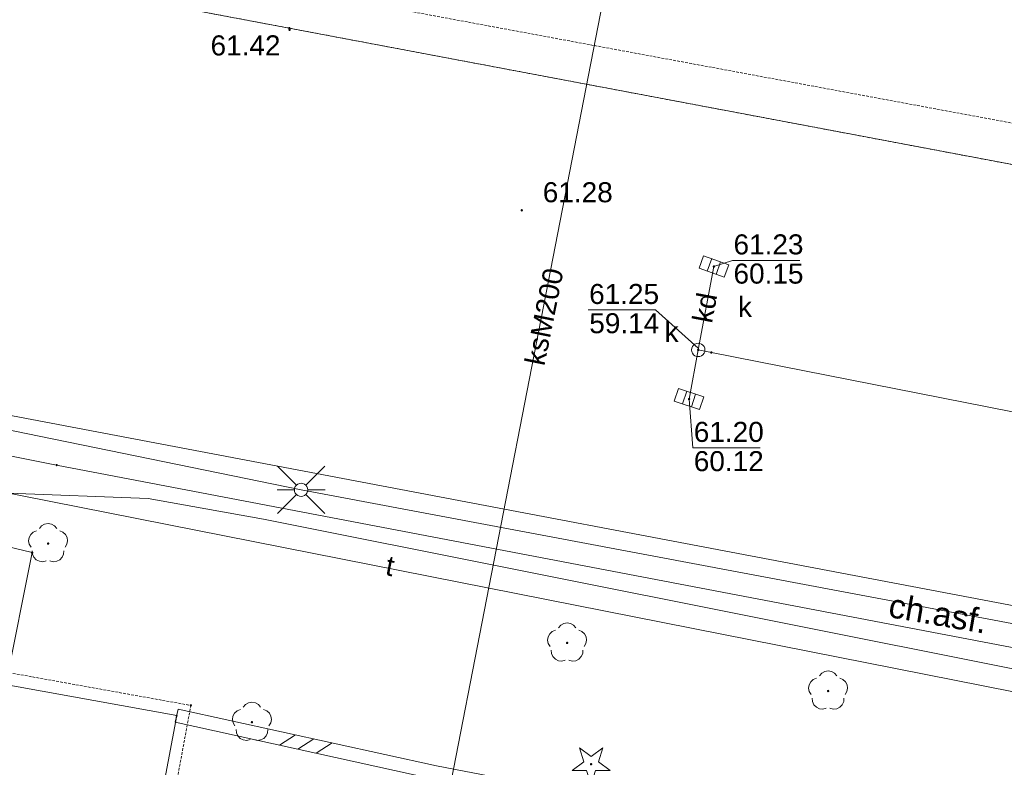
# Paper-space layout 'A-01 PLAN SYTUACYJNY' of a CAD drawing. Header units: millimetres. Extents: x 0 to 900, y 0 to 750.
# Tile 90 of 105: x 565 to 639, y 502 to 558. Entities that reach past the tile are written whole.
import ezdxf
from ezdxf.xclip import XClip

# ---------------------------------------------------------------- set-up
doc = ezdxf.new("R2010")
doc.units = ezdxf.units.MM
doc.header["$MEASUREMENT"] = 0
doc.header["$XCLIPFRAME"] = 0
for name, pattern in [('PRZER2-1', [1.5, 1, -0.5]), ('PRZER3-1', [4000, 3000, -1000]), ('PRZER4-1', [5000, 4000, -1000])]:
    doc.linetypes.add(name, pattern=pattern)
doc.layers.add('A_mapa_Nr_pióra__2', color=8, linetype='Continuous', lineweight=13)
doc.layers.add('A_podrys', color=7, linetype='Continuous')
doc.styles.add('STYL_AUTOMATYCZNY_1', font='arial.ttf')

# ---------------------------------------------------------------- blocks, each defined once
blk = doc.blocks.new('Rysunek_3_3', base_point=(-1239.757, 488.381))
at = {"layer": 'A_mapa_Nr_pióra__2', "linetype": 'Continuous', "lineweight": 13}
for points in [[(585.207, 556.875), (585.21, 556.852), (585.219, 556.83), (585.234, 556.812), (585.252, 556.798), (585.274, 556.789), (585.297, 556.785), (585.32, 556.789), (585.342, 556.798), (585.361, 556.812), (585.375, 556.83), (585.384, 556.852), (585.387, 556.875), (585.384, 556.899), (585.375, 556.92), (585.361, 556.939), (585.342, 556.953), (585.32, 556.962), (585.297, 556.965), (585.274, 556.962), (585.252, 556.953), (585.234, 556.939), (585.219, 556.92), (585.21, 556.899)], [(602.607, 543.355), (602.61, 543.332), (602.619, 543.31), (602.634, 543.292), (602.652, 543.278), (602.674, 543.269), (602.697, 543.265), (602.72, 543.269), (602.742, 543.278), (602.761, 543.292), (602.775, 543.31), (602.784, 543.332), (602.787, 543.355), (602.784, 543.379), (602.775, 543.4), (602.761, 543.419), (602.742, 543.433), (602.72, 543.442), (602.697, 543.445), (602.674, 543.442), (602.652, 543.433), (602.634, 543.419), (602.619, 543.4), (602.61, 543.379)], [(617.012, 539.146), (617.015, 539.123), (617.024, 539.101), (617.038, 539.083), (617.057, 539.068), (617.079, 539.059), (617.102, 539.056), (617.125, 539.059), (617.147, 539.068), (617.166, 539.083), (617.18, 539.101), (617.189, 539.123), (617.192, 539.146), (617.189, 539.17), (617.18, 539.191), (617.166, 539.21), (617.147, 539.224), (617.125, 539.233), (617.102, 539.236), (617.079, 539.233), (617.057, 539.224), (617.038, 539.21), (617.024, 539.191), (617.015, 539.17)], [(615.836, 532.896), (615.839, 532.873), (615.848, 532.851), (615.862, 532.832), (615.881, 532.818), (615.902, 532.809), (615.926, 532.806), (615.949, 532.809), (615.971, 532.818), (615.989, 532.832), (616.004, 532.851), (616.013, 532.873), (616.016, 532.896), (616.013, 532.919), (616.004, 532.941), (615.989, 532.96), (615.971, 532.974), (615.949, 532.983), (615.926, 532.986), (615.902, 532.983), (615.881, 532.974), (615.862, 532.96), (615.848, 532.941), (615.839, 532.919)], [(616.817, 532.703), (616.82, 532.68), (616.829, 532.658), (616.843, 532.639), (616.862, 532.625), (616.884, 532.616), (616.907, 532.613), (616.93, 532.616), (616.952, 532.625), (616.97, 532.639), (616.985, 532.658), (616.994, 532.68), (616.997, 532.703), (616.994, 532.726), (616.985, 532.748), (616.97, 532.767), (616.952, 532.781), (616.93, 532.79), (616.907, 532.793), (616.884, 532.79), (616.862, 532.781), (616.843, 532.767), (616.829, 532.748), (616.82, 532.726)], [(615.144, 529.221), (615.147, 529.197), (615.156, 529.176), (615.17, 529.157), (615.189, 529.143), (615.211, 529.134), (615.234, 529.131), (615.257, 529.134), (615.279, 529.143), (615.298, 529.157), (615.312, 529.176), (615.321, 529.197), (615.324, 529.221), (615.321, 529.244), (615.312, 529.266), (615.298, 529.284), (615.279, 529.299), (615.257, 529.308), (615.234, 529.311), (615.211, 529.308), (615.189, 529.299), (615.17, 529.284), (615.156, 529.266), (615.147, 529.244)], [(567.197, 518.305), (567.225, 518.31), (567.25, 518.323), (567.27, 518.343), (567.283, 518.368), (567.287, 518.395), (567.283, 518.423), (567.27, 518.448), (567.25, 518.468), (567.225, 518.481), (567.197, 518.485), (567.169, 518.481), (567.144, 518.468), (567.124, 518.448), (567.112, 518.423), (567.107, 518.395), (567.112, 518.368), (567.124, 518.343), (567.144, 518.323), (567.169, 518.31)], [(606.097, 510.865), (606.125, 510.87), (606.15, 510.883), (606.17, 510.903), (606.183, 510.928), (606.187, 510.955), (606.183, 510.983), (606.17, 511.008), (606.15, 511.028), (606.125, 511.041), (606.097, 511.045), (606.069, 511.041), (606.044, 511.028), (606.024, 511.008), (606.012, 510.983), (606.007, 510.955), (606.012, 510.928), (606.024, 510.903), (606.044, 510.883), (606.069, 510.87)], [(625.657, 507.265), (625.685, 507.27), (625.71, 507.283), (625.73, 507.303), (625.743, 507.328), (625.747, 507.355), (625.743, 507.383), (625.73, 507.408), (625.71, 507.428), (625.685, 507.441), (625.657, 507.445), (625.629, 507.441), (625.604, 507.428), (625.584, 507.408), (625.572, 507.383), (625.567, 507.355), (625.572, 507.328), (625.584, 507.303), (625.604, 507.283), (625.629, 507.27)], [(582.477, 504.925), (582.505, 504.93), (582.53, 504.943), (582.55, 504.963), (582.563, 504.988), (582.567, 505.015), (582.563, 505.043), (582.55, 505.068), (582.53, 505.088), (582.505, 505.101), (582.477, 505.105), (582.449, 505.101), (582.424, 505.088), (582.404, 505.068), (582.392, 505.043), (582.387, 505.015), (582.392, 504.988), (582.404, 504.963), (582.424, 504.943), (582.449, 504.93)], [(607.897, 501.785), (607.925, 501.79), (607.95, 501.803), (607.97, 501.823), (607.983, 501.848), (607.987, 501.875), (607.983, 501.903), (607.97, 501.928), (607.95, 501.948), (607.925, 501.961), (607.897, 501.965), (607.869, 501.961), (607.844, 501.948), (607.824, 501.928), (607.812, 501.903), (607.807, 501.875), (607.812, 501.848), (607.824, 501.823), (607.844, 501.803), (607.869, 501.79)]]:
    blk.add_hatch(color=8, dxfattribs=at).paths.add_polyline_path(points)
at = {"layer": 'A_mapa_Nr_pióra__2', "color": 8, "linetype": 'Continuous', "lineweight": 13, "ltscale": 0.2, "flags": 128}
for points in [[(678.977, 539.335), (585.277, 556.995), (541.837, 565.175)], [(611.597, 573.515), (596.709, 496.999), (593.53, 478.552)], [(486.837, 522.695), (492.659, 548.373), (528.035, 542.059), (529.56, 533.993), (586.159, 522.419), (645.267, 511.309), (721.268, 496.134)], [(616.605, 538.793), (616.94, 539.735)], [(617.102, 539.146), (618.491, 539.606), (623.531, 539.606)], [(617.264, 538.558), (617.6, 539.5)], [(617.102, 539.146), (615.926, 532.896)], [(615.924, 533.033), (612.711, 535.892), (607.671, 535.892)], [(486.8, 534.998), (490.757, 534.435), (508.037, 532.175), (512.317, 531.315), (543.257, 526.315), (654.837, 504.264), (700.344, 494.907), (711.137, 492.535), (715.007, 492.719), (716.792, 490.916)], [(615.926, 532.896), (615.234, 529.221)], [(615.926, 532.896), (616.907, 532.703), (701.581, 516.029), (702.562, 515.836), (703.543, 515.639), (738.153, 508.7), (739.134, 508.506)], [(536.997, 512.735), (539.337, 529.855), (539.777, 532.775), (541.537, 532.355), (543.177, 532.015), (671.719, 507.637)], [(515.634, 529.803), (566.007, 517.72), (564.023, 507.831)], [(614.744, 528.856), (615.059, 529.805)], [(615.234, 529.221), (615.514, 525.561), (620.554, 525.561)], [(615.409, 528.636), (615.723, 529.585)], [(585.805, 522.773), (584.391, 524.187)], [(586.512, 522.773), (587.927, 524.187)], [(585.659, 522.419), (584.359, 522.419)], [(585.805, 522.066), (584.391, 520.651)], [(586.512, 522.066), (587.927, 520.651)], [(586.659, 522.419), (587.959, 522.419)], [(566.549, 519.522), (566.716, 519.721), (566.941, 519.85), (567.197, 519.895), (567.453, 519.85), (567.678, 519.721), (567.846, 519.522)], [(565.925, 518.127), (565.788, 518.347), (565.734, 518.602), (565.771, 518.859), (565.893, 519.088), (566.085, 519.263), (566.326, 519.36)], [(568.068, 519.36), (568.309, 519.263), (568.502, 519.088), (568.624, 518.859), (568.66, 518.602), (568.606, 518.347), (568.469, 518.127)], [(567.06, 517.103), (566.807, 517.04), (566.549, 517.068), (566.316, 517.182), (566.135, 517.369), (566.029, 517.606), (566.01, 517.865)], [(568.384, 517.865), (568.365, 517.606), (568.259, 517.369), (568.079, 517.182), (567.845, 517.068), (567.587, 517.04), (567.335, 517.103)], [(605.449, 512.082), (605.616, 512.281), (605.841, 512.41), (606.097, 512.455), (606.353, 512.41), (606.578, 512.281), (606.746, 512.082)], [(604.825, 510.687), (604.688, 510.907), (604.634, 511.162), (604.671, 511.419), (604.793, 511.648), (604.985, 511.823), (605.226, 511.92)], [(606.968, 511.92), (607.209, 511.823), (607.402, 511.648), (607.524, 511.419), (607.56, 511.162), (607.506, 510.907), (607.369, 510.687)], [(605.96, 509.663), (605.707, 509.6), (605.449, 509.628), (605.216, 509.742), (605.035, 509.929), (604.929, 510.166), (604.91, 510.425)], [(607.284, 510.425), (607.265, 510.166), (607.159, 509.929), (606.979, 509.742), (606.745, 509.628), (606.487, 509.6), (606.235, 509.663)], [(625.009, 508.482), (625.176, 508.681), (625.401, 508.81), (625.657, 508.855), (625.913, 508.81), (626.138, 508.681), (626.306, 508.482)], [(624.385, 507.087), (624.248, 507.307), (624.194, 507.562), (624.231, 507.819), (624.353, 508.048), (624.545, 508.223), (624.786, 508.32)], [(626.528, 508.32), (626.769, 508.223), (626.962, 508.048), (627.084, 507.819), (627.12, 507.562), (627.066, 507.307), (626.929, 507.087)], [(581.829, 506.142), (581.996, 506.341), (582.221, 506.47), (582.477, 506.515), (582.733, 506.47), (582.958, 506.341), (583.126, 506.142)], [(625.52, 506.063), (625.267, 506), (625.009, 506.028), (624.776, 506.142), (624.595, 506.329), (624.489, 506.566), (624.47, 506.825)], [(626.844, 506.825), (626.825, 506.566), (626.719, 506.329), (626.539, 506.142), (626.305, 506.028), (626.047, 506), (625.795, 506.063)], [(576.945, 506.004), (576.73, 505.027)], [(576.945, 506.004), (596.298, 501.745), (644.291, 492.527), (687.493, 484.366), (698.487, 482.13)], [(581.205, 504.747), (581.068, 504.967), (581.014, 505.222), (581.051, 505.479), (581.173, 505.708), (581.365, 505.883), (581.606, 505.98)], [(583.348, 505.98), (583.589, 505.883), (583.782, 505.708), (583.904, 505.479), (583.94, 505.222), (583.886, 504.967), (583.749, 504.747)], [(576.73, 505.027), (596.096, 500.766), (644.104, 491.544), (687.301, 483.385), (698.287, 481.15)], [(582.34, 503.723), (582.087, 503.66), (581.829, 503.688), (581.596, 503.802), (581.415, 503.989), (581.309, 504.226), (581.29, 504.485)], [(583.664, 504.485), (583.645, 504.226), (583.539, 503.989), (583.359, 503.802), (583.125, 503.688), (582.867, 503.66), (582.615, 503.723)], [(584.544, 503.308), (585.736, 504.069)], [(584.544, 503.308), (585.736, 504.069)], [(585.921, 503.005), (587.113, 503.766)], [(585.921, 503.005), (587.113, 503.766)], [(587.298, 502.702), (588.49, 503.463)], [(587.298, 502.702), (588.49, 503.463)]]:
    blk.add_lwpolyline(points, dxfattribs=at)
at = {"layer": 'A_mapa_Nr_pióra__2', "color": 8, "linetype": 'PRZER2-1', "lineweight": 13, "ltscale": 0.2, "flags": 128}
blk.add_lwpolyline([(512.457, 596.215), (515.177, 595.455), (512.477, 577.635), (512.857, 570.975), (514.317, 566.355), (518.897, 562.375), (523.797, 560.955), (534.497, 558.695), (536.637, 558.855), (537.717, 560.235), (539.437, 568.575), (587.757, 559.475), (709.937, 536.815), (708.917, 529.195), (706.137, 529.495), (706.497, 534.095), (678.977, 539.335), (585.277, 556.995), (541.837, 565.175), (540.537, 559.515), (538.557, 556.595), (533.857, 555.735), (522.937, 557.855), (517.777, 559.855), (512.157, 564.875), (510.197, 570.175), (509.677, 577.935)], close=True, dxfattribs=at)
at = {"layer": 'A_mapa_Nr_pióra__2', "color": 8, "linetype": 'Continuous', "lineweight": 13, "ltscale": 0.2, "flags": 128}
for points in [[(585.232, 556.98), (585.232, 557.011), (585.261, 557.04), (585.293, 557.04), (585.322, 557.011), (585.322, 556.98), (585.293, 556.95), (585.261, 556.95)], [(617.876, 538.34), (615.992, 539.011), (616.328, 539.953), (618.212, 539.282)], [(615.926, 533.396), (616.055, 533.379), (616.176, 533.329), (616.279, 533.25), (616.359, 533.146), (616.409, 533.026), (616.426, 532.896), (616.409, 532.767), (616.359, 532.646), (616.279, 532.543), (616.176, 532.463), (616.055, 532.413), (615.926, 532.396), (615.796, 532.413), (615.676, 532.463), (615.572, 532.543), (615.493, 532.646), (615.443, 532.767), (615.426, 532.896), (615.443, 533.026), (615.493, 533.146), (615.572, 533.25), (615.676, 533.329), (615.796, 533.379)], [(615.926, 533.396), (616.055, 533.379), (616.176, 533.329), (616.279, 533.25), (616.359, 533.146), (616.409, 533.026), (616.426, 532.896), (616.409, 532.767), (616.359, 532.646), (616.279, 532.543), (616.176, 532.463), (616.055, 532.413), (615.926, 532.396), (615.796, 532.413), (615.676, 532.463), (615.572, 532.543), (615.493, 532.646), (615.443, 532.767), (615.426, 532.896), (615.443, 533.026), (615.493, 533.146), (615.572, 533.25), (615.676, 533.329), (615.796, 533.379)], [(616.862, 532.687), (616.862, 532.719), (616.891, 532.748), (616.923, 532.748), (616.952, 532.719), (616.952, 532.687), (616.923, 532.658), (616.891, 532.658)], [(616.026, 528.432), (614.127, 529.061), (614.442, 530.01), (616.34, 529.381)], [(567.792, 524.26), (567.792, 524.291), (567.821, 524.32), (567.853, 524.32), (567.882, 524.291), (567.882, 524.26), (567.853, 524.23), (567.821, 524.23)], [(586.159, 522.919), (586.288, 522.902), (586.409, 522.852), (586.512, 522.773), (586.592, 522.669), (586.642, 522.548), (586.659, 522.419), (586.642, 522.29), (586.592, 522.169), (586.512, 522.066), (586.409, 521.986), (586.288, 521.936), (586.159, 521.919), (586.029, 521.936), (585.909, 521.986), (585.805, 522.066), (585.726, 522.169), (585.676, 522.29), (585.659, 522.419), (585.676, 522.548), (585.726, 522.669), (585.805, 522.773), (585.909, 522.852), (586.029, 522.902)], [(523.225, 498.817), (547.577, 494.295), (547.537, 494.035), (566.897, 490.575), (566.957, 490.895), (573.857, 489.615), (576.837, 505.515), (509.777, 517.635), (507.161, 503.495), (503.297, 504.215), (501.877, 496.555), (522.197, 492.975)], [(565.962, 517.704), (565.962, 517.736), (565.991, 517.765), (566.023, 517.765), (566.052, 517.736), (566.052, 517.704), (566.023, 517.675), (565.991, 517.675)], [(577.852, 506.26), (577.852, 506.291), (577.881, 506.32), (577.913, 506.32), (577.942, 506.291), (577.942, 506.26), (577.913, 506.23), (577.881, 506.23)], [(576.792, 505.5), (576.792, 505.531), (576.821, 505.56), (576.853, 505.56), (576.882, 505.531), (576.882, 505.5), (576.853, 505.47), (576.821, 505.47)], [(608.442, 502.053), (609.324, 501.412), (608.234, 501.412), (607.897, 500.375), (607.56, 501.412), (606.471, 501.412), (607.352, 502.053), (607.015, 503.089), (607.897, 502.448), (608.779, 503.089)]]:
    blk.add_lwpolyline(points, close=True, dxfattribs=at)
at = {"layer": 'A_mapa_Nr_pióra__2', "color": 8, "linetype": 'PRZER3-1', "lineweight": 13, "ltscale": 0.2, "flags": 128}
blk.add_lwpolyline([(704.557, 501.275), (717.117, 498.255), (716.477, 495.755), (675.997, 503.655), (567.837, 524.275), (539.337, 529.855)], dxfattribs=at)
at = {"layer": 'A_mapa_Nr_pióra__2', "color": 8, "linetype": 'PRZER4-1', "lineweight": 13, "ltscale": 0.2, "flags": 128}
blk.add_lwpolyline([(519.861, 524.313), (539.643, 518.09), (547.729, 513.224), (553.284, 517.867), (564.239, 522.173), (574.708, 521.777), (583.336, 520.234), (644.362, 508.04), (709.038, 495.581), (711.733, 506.4)], dxfattribs=at)
at = {"layer": 'A_mapa_Nr_pióra__2', "color": 8, "linetype": 'PRZER2-1', "lineweight": 13, "ltscale": 0.2, "flags": 128}
blk.add_lwpolyline([(575.577, 493.735), (577.897, 506.275), (536.037, 513.815)], dxfattribs=at)
at = {"layer": 'A_mapa_Nr_pióra__2', "color": 8, "linetype": 'Continuous', "lineweight": 13, "char_height": 1.5, "attachment_point": 7, "style": 'STYL_AUTOMATYCZNY_1'}
for s, insert in [('\\A1;{\\pql;\\fArial|b0|i0|c238|p0;\\W1.000000;61.42}', (579.374, 554.937)), ('\\A1;{\\pql;\\fArial|b0|i0|c238|p0;\\W1.000000;61.28}', (604.275, 543.938)), ('\\A1;{\\pql;\\fArial|b0|i0|c238|p0;\\W1.000000;61.23}', (618.569, 540.033)), ('\\A1;{\\pql;\\fArial|b0|i0|c238|p0;\\W1.000000;60.15}', (618.569, 537.844)), ('\\A1;{\\pql;\\fArial|b0|i0|c238|p0;\\W1.000000;61.25}', (607.749, 536.319)), ('\\A1;{\\pql;\\fArial|b0|i0|c238|p0;\\W1.000000;k}', (618.904, 535.373)), ('\\A1;{\\pql;\\fArial|b0|i0|c238|p0;\\W1.000000;59.14}', (607.758, 534.129)), ('\\A1;{\\pql;\\fArial|b0|i0|c238|p0;\\W1.000000;k}', (613.397, 533.504)), ('\\A1;{\\pql;\\fArial|b0|i0|c238|p0;\\W1.000000;61.20}', (615.592, 525.989)), ('\\A1;{\\pql;\\fArial|b0|i0|c238|p0;\\W1.000000;60.12}', (615.592, 523.799))]:
    blk.add_mtext(s, dxfattribs=dict(at, insert=insert))
at = {"layer": 'A_mapa_Nr_pióra__2', "color": 8, "linetype": 'Continuous', "lineweight": 13, "attachment_point": 7, "style": 'STYL_AUTOMATYCZNY_1'}
for s, insert, char_height, rotation in [('\\A1;{\\pql;\\fArial|b0|i0|c238|p0;\\W1.000000;ksM200}', (604.406, 531.645), 1.5, 78.55164), ('\\A1;{\\pql;\\fArial|b0|i0|c238|p0;\\W1.000000;kd}', (616.968, 534.833), 1.5, 79.34023), ('\\A1;{\\pql;\\fArial|b0|i0|c238|p0;\\W1.000000;t}', (592.403, 516.041), 1.5, 348.81832), ('\\A1;{\\pql;\\fArial|b0|i0|c238|p0;\\W1.000000;ch.asf.}', (630.093, 512.885), 1.8, 350.17114)]:
    blk.add_mtext(s, dxfattribs=dict(at, insert=insert, char_height=char_height, rotation=rotation))

psp = doc.layouts.new('A-01 PLAN SYTUACYJNY')

# ---------------------------------------------------------------- block references
at = {"layer": 'A_podrys', "color": 37, "linetype": 'Continuous', "lineweight": 5, "true_color": 0x656532}
ref = psp.add_blockref('Rysunek_3_3', (-1239.757, 488.381), dxfattribs=at)
XClip(ref).set_block_clipping_path([(29.90003743, 157.4723136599), (895.1, 745.1)])

doc.saveas('drawing.dxf')
